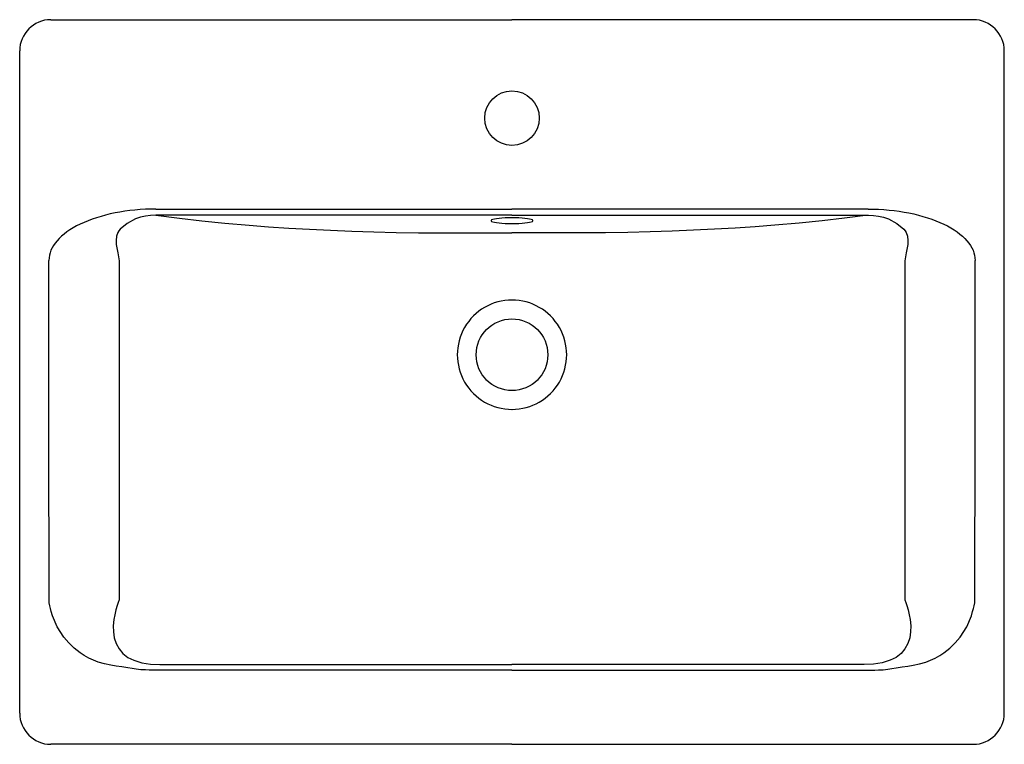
# Model space of a CAD drawing. Header units: millimetres. Extents: x 5205.638 to 5206.27, y 2532.27 to 2532.735.
import ezdxf

# ---------------------------------------------------------------- set-up
doc = ezdxf.new("R2010")
doc.units = ezdxf.units.MM
doc.layers.add('SANINDUSA', color=3, linetype='Continuous')

msp = doc.modelspace()

# ---------------------------------------------------------------- linework, layer by layer
at = {"layer": 'SANINDUSA'}
for p, q in [((5205.65831, 2532.7345), (5205.7714, 2532.7345)), ((5205.7714, 2532.7345), (5205.95431, 2532.7345)), ((5206.13722, 2532.7345), (5205.95431, 2532.7345)), ((5206.25031, 2532.7345), (5206.13722, 2532.7345)), ((5205.63831, 2532.2895), (5205.63831, 2532.7145)), ((5206.27031, 2532.2895), (5206.27031, 2532.7145)), ((5205.72579, 2532.61298), (5205.95431, 2532.61298)), ((5205.95431, 2532.60902), (5205.72579, 2532.60902)), ((5206.18283, 2532.61298), (5205.95431, 2532.61298)), ((5205.95431, 2532.60902), (5206.18283, 2532.60902)), ((5205.72832, 2532.32063), (5205.95431, 2532.32063)), ((5205.95431, 2532.3171), (5205.72832, 2532.3171)), ((5206.18031, 2532.32063), (5205.95431, 2532.32063)), ((5205.95431, 2532.3171), (5206.18031, 2532.3171)), ((5205.95431, 2532.2695), (5205.65831, 2532.2695)), ((5205.95431, 2532.2695), (5206.25031, 2532.2695))]:
    msp.add_line(p, q, dxfattribs=at)
for points in [[(5205.72579, 2532.60902), (5205.72232, 2532.60891), (5205.71896, 2532.60849), (5205.71575, 2532.60774), (5205.71272, 2532.60668), (5205.70732, 2532.60378), (5205.70285, 2532.60015), (5205.70195, 2532.59911), (5205.70126, 2532.59796), (5205.70043, 2532.59549), (5205.70019, 2532.5929), (5205.70034, 2532.59026), (5205.70122, 2532.58497), (5205.70174, 2532.58237), (5205.70214, 2532.5798)], [(5205.72579, 2532.60902), (5205.74085, 2532.60712), (5205.75514, 2532.60551), (5205.77007, 2532.604), (5205.7856, 2532.60263), (5205.79812, 2532.60166), (5205.81102, 2532.60078), (5205.82423, 2532.60001), (5205.83772, 2532.59934), (5205.85159, 2532.59878), (5205.8657, 2532.59833), (5205.87997, 2532.598), (5205.89433, 2532.59778), (5205.9093, 2532.59768), (5205.9243, 2532.59765), (5205.93931, 2532.59766), (5205.95431, 2532.59768)], [(5205.95431, 2532.60366), (5205.95653, 2532.60369), (5205.95869, 2532.60376), (5205.96074, 2532.60389), (5205.9626, 2532.60406), (5205.96424, 2532.60427), (5205.96561, 2532.60451), (5205.96667, 2532.60478), (5205.9674, 2532.60508), (5205.96776, 2532.60538), (5205.96776, 2532.60569), (5205.9674, 2532.606), (5205.96667, 2532.60629), (5205.96561, 2532.60657), (5205.96424, 2532.60681), (5205.9626, 2532.60702), (5205.96074, 2532.60719), (5205.95869, 2532.60732), (5205.95653, 2532.60739), (5205.95431, 2532.60742), (5205.95209, 2532.60739), (5205.94993, 2532.60732), (5205.94789, 2532.60719), (5205.94602, 2532.60702), (5205.94438, 2532.60681), (5205.94301, 2532.60657), (5205.94195, 2532.60629), (5205.94122, 2532.606), (5205.94086, 2532.60569), (5205.94086, 2532.60538), (5205.94122, 2532.60508), (5205.94195, 2532.60478), (5205.94301, 2532.60451), (5205.94438, 2532.60427), (5205.94602, 2532.60406), (5205.94789, 2532.60389), (5205.94993, 2532.60376), (5205.95209, 2532.60369), (5205.95431, 2532.60366)], [(5206.18283, 2532.60902), (5206.16777, 2532.60712), (5206.15348, 2532.60551), (5206.13855, 2532.604), (5206.12302, 2532.60263), (5206.1105, 2532.60166), (5206.09761, 2532.60078), (5206.08439, 2532.60001), (5206.0709, 2532.59934), (5206.05703, 2532.59878), (5206.04292, 2532.59833), (5206.02865, 2532.598), (5206.01429, 2532.59778), (5205.99932, 2532.59768), (5205.98432, 2532.59765), (5205.96931, 2532.59766), (5205.95431, 2532.59768)], [(5206.18283, 2532.60902), (5206.1863, 2532.60891), (5206.18966, 2532.60849), (5206.19287, 2532.60774), (5206.1959, 2532.60668), (5206.2013, 2532.60378), (5206.20577, 2532.60015), (5206.20667, 2532.59911), (5206.20737, 2532.59796), (5206.20819, 2532.59549), (5206.20843, 2532.5929), (5206.20828, 2532.59026), (5206.2074, 2532.58497), (5206.20688, 2532.58237), (5206.20648, 2532.5798)], [(5205.65722, 2532.36215), (5205.657, 2532.46894), (5205.657, 2532.52639), (5205.65701, 2532.56029), (5205.65707, 2532.58005)], [(5205.70214, 2532.5798), (5205.70215, 2532.56784), (5205.70216, 2532.55555), (5205.70216, 2532.5428), (5205.70216, 2532.52926), (5205.70216, 2532.51442), (5205.70215, 2532.49893), (5205.70215, 2532.48306), (5205.70214, 2532.45435), (5205.70213, 2532.42451), (5205.70211, 2532.39371), (5205.70206, 2532.36227)], [(5206.20648, 2532.5798), (5206.20647, 2532.52558), (5206.20647, 2532.47111), (5206.2065, 2532.41674), (5206.20656, 2532.36227)], [(5206.2514, 2532.36215), (5206.25163, 2532.46894), (5206.25163, 2532.52639), (5206.25161, 2532.56029), (5206.25155, 2532.58005)], [(5205.72832, 2532.3171), (5205.72442, 2532.31711), (5205.72136, 2532.31715), (5205.71912, 2532.31721), (5205.71602, 2532.31739), (5205.71305, 2532.31768), (5205.71043, 2532.31809), (5205.70768, 2532.3186), (5205.70393, 2532.31916), (5205.70034, 2532.31966), (5205.69673, 2532.32022), (5205.69268, 2532.32108), (5205.68875, 2532.32226), (5205.68563, 2532.32347), (5205.68264, 2532.32486), (5205.67979, 2532.32644), (5205.67707, 2532.3282), (5205.67324, 2532.33118), (5205.66977, 2532.33453), (5205.66664, 2532.33824), (5205.66246, 2532.34484), (5205.65945, 2532.35204), (5205.65862, 2532.35471), (5205.65802, 2532.35657), (5205.65758, 2532.35845), (5205.65732, 2532.36032), (5205.65722, 2532.36215)], [(5205.70206, 2532.36227), (5205.70156, 2532.36052), (5205.70087, 2532.35866), (5205.70002, 2532.35576), (5205.69928, 2532.35263), (5205.69872, 2532.34949), (5205.69835, 2532.34557), (5205.69843, 2532.3417), (5205.69903, 2532.3379), (5205.70025, 2532.33424), (5205.70209, 2532.33084), (5205.70448, 2532.32785), (5205.70763, 2532.32531), (5205.71149, 2532.32342), (5205.71672, 2532.32185), (5205.72236, 2532.32089), (5205.72832, 2532.32063)], [(5206.20656, 2532.36227), (5206.20706, 2532.36052), (5206.20776, 2532.35866), (5206.2086, 2532.35576), (5206.20934, 2532.35263), (5206.2099, 2532.34949), (5206.21027, 2532.34557), (5206.21019, 2532.3417), (5206.20959, 2532.3379), (5206.20837, 2532.33424), (5206.20653, 2532.33084), (5206.20414, 2532.32785), (5206.20099, 2532.32531), (5206.19713, 2532.32342), (5206.1919, 2532.32185), (5206.18626, 2532.32089), (5206.18031, 2532.32063)], [(5206.18031, 2532.3171), (5206.1842, 2532.31711), (5206.18726, 2532.31715), (5206.1895, 2532.31721), (5206.1926, 2532.31739), (5206.19557, 2532.31768), (5206.19819, 2532.31809), (5206.20094, 2532.3186), (5206.20469, 2532.31916), (5206.20828, 2532.31966), (5206.21189, 2532.32022), (5206.21595, 2532.32108), (5206.21987, 2532.32226), (5206.223, 2532.32347), (5206.22598, 2532.32486), (5206.22883, 2532.32644), (5206.23155, 2532.3282), (5206.23538, 2532.33118), (5206.23885, 2532.33453), (5206.24198, 2532.33824), (5206.24617, 2532.34484), (5206.24917, 2532.35204), (5206.25, 2532.35471), (5206.2506, 2532.35657), (5206.25104, 2532.35845), (5206.25131, 2532.36032), (5206.2514, 2532.36215)]]:
    msp.add_lwpolyline(points, dxfattribs=at)
for centre, radius in [((5205.95431, 2532.67135), 0.0175), ((5205.95431, 2532.5195), 0.023)]:
    msp.add_circle(centre, radius, dxfattribs=at)
for centre, radius, start, end in [((5205.65831, 2532.7145), 0.02, 90.00003, 179.99994), ((5206.25031, 2532.7145), 0.02, 0.00006, 89.99997), ((5205.9543, 2532.5195), 0.03508, 89.98484, 270.01516), ((5205.95432, 2532.5195), 0.03508, 269.98484, 90.01516), ((5205.65831, 2532.2895), 0.02, 180.00009, 269.99991), ((5206.25031, 2532.2895), 0.02, 270.00009, 359.99991)]:
    msp.add_arc(centre, radius, start, end, dxfattribs=at)
msp.add_ellipse((5205.72579, 2532.58005), major_axis=(0.06872, 0), ratio=0.479123, start_param=1.570796, end_param=3.141593, dxfattribs=at)
at = {"layer": 'SANINDUSA', "extrusion": (0, 0, -1)}
msp.add_ellipse((5206.18283, 2532.58005), major_axis=(-0.06872, 0), ratio=0.479123, start_param=1.570796, end_param=3.141593, dxfattribs=at)

doc.saveas('drawing.dxf')
